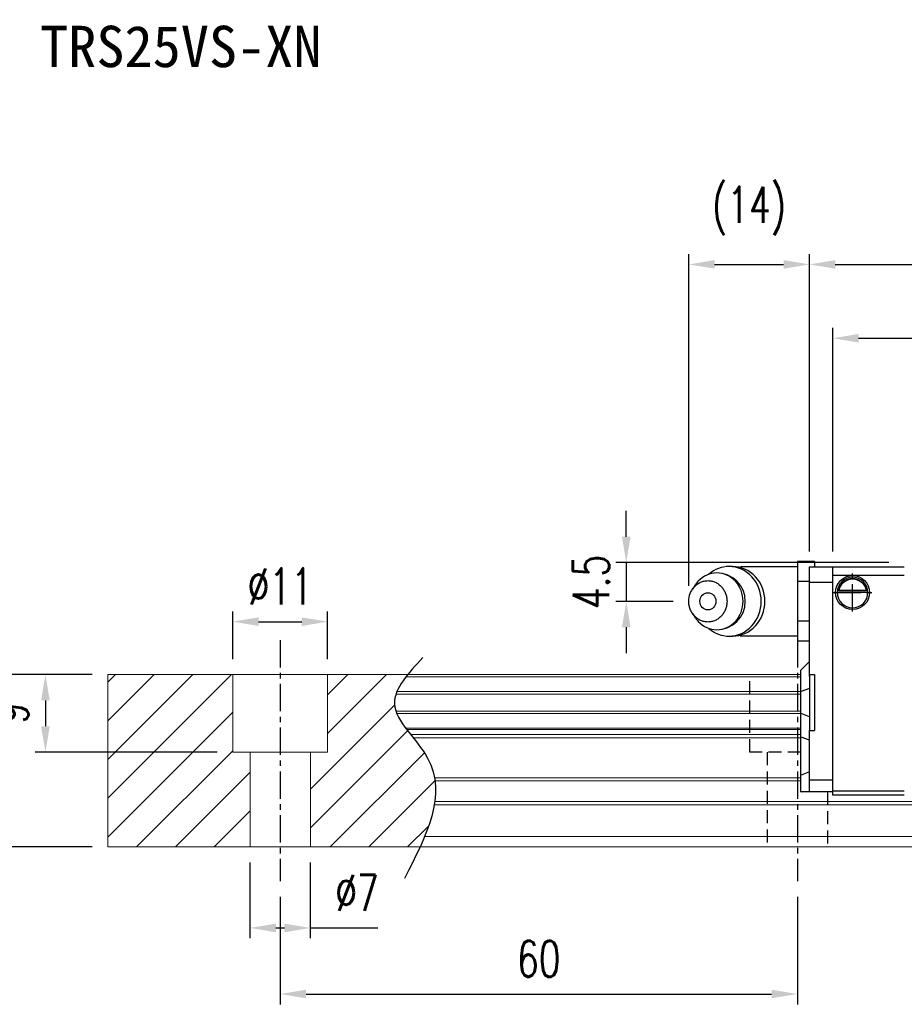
# Model space of a CAD drawing. Header units: millimetres. Extents: x 340 to 654, y 334 to 449.
# Tile 2 of 50: x 450 to 552, y 334 to 449. Entities that reach past the tile are written whole.
import ezdxf
from ezdxf.enums import TextEntityAlignment as Align

# ---------------------------------------------------------------- set-up
doc = ezdxf.new("R2010")
doc.units = ezdxf.units.MM
doc.header["$PDSIZE"] = -1
doc.linetypes.add('CENTER', pattern=[10.16, 6.35, -1.27, 1.27, -1.27])
doc.linetypes.add('DASHED', pattern=[0.75, 0.5, -0.25])
for name, color, linetype in [('2', 7, 'Continuous'), ('CHA', 7, 'Continuous'), ('CL', 1, 'CENTER'), ('DIM', 4, 'Continuous'), ('HID', 2, 'DASHED'), ('OUT', 3, 'Continuous')]:
    doc.layers.add(name, color=color, linetype=linetype)
doc.styles.add('DIM-7', font='SIMPLEX.shx', dxfattribs={"width": 0.7, "bigfont": 'chineset.shx'})
doc.styles.add('T', font='kaiu.ttf')
doc.dimstyles.new('CNS', dxfattribs={"dimtxt": 3.5, "dimasz": 2.5, "dimexe": 1, "dimexo": 1.5, "dimgap": 0.09, "dimtad": 0, "dimdsep": 46, "dimtxsty": 'DIM-7', "dimcen": 0.09, "dimclrd": 1, "dimclre": 1, "dimclrt": 4, "dimadec": 0, "dimazin": 0, "dimtfac": 1, "dimtix": 1, "dimtmove": 2, "dimatfit": 3, "dimfxl": 1, "dimtvp": 0.971429, "dimtolj": 1, "dimarcsym": 0})

# ---------------------------------------------------------------- blocks, each defined once
blk = doc.blocks.new('*D5')
at = {"layer": 'DEFPOINTS', "color": 0, "transparency": 16777216}
for p in [(443.81, 372.54), (459.84, 372.54), (459.84, 352.54)]:
    blk.add_point(p, dxfattribs=at)
at = {"layer": 'DIM', "color": 7, "lineweight": -2, "transparency": 16777216}
for p, q in [((458.04, 372.54), (442.61, 372.54)), ((443.81, 355.54), (443.81, 369.54)), ((458.04, 352.54), (442.61, 352.54))]:
    blk.add_line(p, q, dxfattribs=at)
at = {"layer": 'DIM', "color": 7, "transparency": 16777216}
for points in [[(443.31, 369.54), (444.31, 369.54), (443.81, 372.54)], [(443.31, 355.54), (444.31, 355.54), (443.81, 352.54)]]:
    blk.add_solid(points, dxfattribs=at)
at = {"layer": 'DIM', "color": 7, "transparency": 16777216, "insert": (439.73, 362.54), "char_height": 4.2, "attachment_point": 5, "rotation": 90, "style": 'DIM-7'}
blk.add_mtext('\\A1;20', dxfattribs=at)
blk = doc.blocks.new('*D6')
at = {"layer": 'DEFPOINTS', "color": 0, "transparency": 16777216}
for p in [(485.34, 378.68), (474.34, 372.54), (485.34, 372.54)]:
    blk.add_point(p, dxfattribs=at)
at = {"layer": 'DIM', "color": 7, "lineweight": -2, "transparency": 16777216}
for p, q in [((474.34, 374.34), (474.34, 379.88)), ((485.34, 374.34), (485.34, 379.88)), ((477.34, 378.68), (482.34, 378.68))]:
    blk.add_line(p, q, dxfattribs=at)
at = {"layer": 'DIM', "color": 7, "transparency": 16777216}
for points in [[(477.34, 379.18), (477.34, 378.18), (474.34, 378.68)], [(482.34, 379.18), (482.34, 378.18), (485.34, 378.68)]]:
    blk.add_solid(points, dxfattribs=at)
at = {"layer": 'DIM', "color": 7, "transparency": 16777216, "insert": (479.84, 382.76), "char_height": 4.2, "attachment_point": 5, "style": 'DIM-7'}
blk.add_mtext('\\A1;%%C11', dxfattribs=at)
blk = doc.blocks.new('*D7')
at = {"layer": 'DEFPOINTS', "color": 0, "transparency": 16777216}
for p in [(476.34, 352.54), (483.34, 352.54), (483.34, 343.13)]:
    blk.add_point(p, dxfattribs=at)
at = {"layer": 'DIM', "color": 7, "lineweight": -2, "transparency": 16777216}
for p, q in [((476.34, 350.74), (476.34, 341.93)), ((483.34, 350.74), (483.34, 341.93)), ((479.34, 343.13), (480.34, 343.13)), ((483.34, 343.13), (491.18, 343.13))]:
    blk.add_line(p, q, dxfattribs=at)
at = {"layer": 'DIM', "color": 7, "transparency": 16777216}
for points in [[(479.34, 343.63), (479.34, 342.63), (476.34, 343.13)], [(480.34, 343.63), (480.34, 342.63), (483.34, 343.13)]]:
    blk.add_solid(points, dxfattribs=at)
at = {"layer": 'DIM', "color": 7, "transparency": 16777216, "insert": (488.76, 347.21), "char_height": 4.2, "attachment_point": 5, "style": 'DIM-7'}
blk.add_mtext('\\A1;%%C7', dxfattribs=at)
blk = doc.blocks.new('*D9')
at = {"layer": 'DEFPOINTS', "color": 0, "transparency": 16777216}
for p in [(479.84, 348.54), (539.84, 348.54), (539.84, 335.46)]:
    blk.add_point(p, dxfattribs=at)
at = {"layer": 'DIM', "color": 7, "lineweight": -2, "transparency": 16777216}
for p, q in [((479.84, 346.74), (479.84, 334.26)), ((539.84, 346.74), (539.84, 334.26)), ((482.84, 335.46), (536.84, 335.46))]:
    blk.add_line(p, q, dxfattribs=at)
at = {"layer": 'DIM', "color": 7, "transparency": 16777216}
for points in [[(482.84, 335.96), (482.84, 334.96), (479.84, 335.46)], [(536.84, 335.96), (536.84, 334.96), (539.84, 335.46)]]:
    blk.add_solid(points, dxfattribs=at)
at = {"layer": 'DIM', "color": 7, "transparency": 16777216, "insert": (509.84, 339.54), "char_height": 4.2, "attachment_point": 5, "style": 'DIM-7'}
blk.add_mtext('\\A1;60', dxfattribs=at)
blk = doc.blocks.new('*D18')
at = {"layer": 'DEFPOINTS', "color": 0, "transparency": 16777216}
for p in [(595.74, 411.58), (543.94, 385.04), (595.74, 385.04)]:
    blk.add_point(p, dxfattribs=at)
at = {"layer": 'DIM', "color": 7, "lineweight": -2, "transparency": 16777216}
for p, q in [((543.94, 386.84), (543.94, 412.78)), ((595.74, 386.84), (595.74, 412.78)), ((546.94, 411.58), (592.74, 411.58))]:
    blk.add_line(p, q, dxfattribs=at)
at = {"layer": 'DIM', "color": 7, "transparency": 16777216}
for points in [[(546.94, 412.08), (546.94, 411.08), (543.94, 411.58)], [(592.74, 412.08), (592.74, 411.08), (595.74, 411.58)]]:
    blk.add_solid(points, dxfattribs=at)
at = {"layer": 'DIM', "color": 7, "transparency": 16777216, "insert": (569.84, 415.66), "char_height": 4.2, "attachment_point": 5, "style": 'DIM-7'}
blk.add_mtext('\\A1;51.8', dxfattribs=at)
blk = doc.blocks.new('*D29')
at = {"layer": 'DEFPOINTS', "color": 0, "transparency": 16777216}
for p in [(459.84, 372.54), (452.61, 363.54), (474.34, 363.54)]:
    blk.add_point(p, dxfattribs=at)
at = {"layer": 'DIM', "color": 7, "lineweight": -2, "transparency": 16777216}
for p, q in [((458.04, 372.54), (451.41, 372.54)), ((452.61, 369.54), (452.61, 366.54)), ((472.54, 363.54), (451.41, 363.54))]:
    blk.add_line(p, q, dxfattribs=at)
at = {"layer": 'DIM', "color": 7, "transparency": 16777216}
for points in [[(452.11, 369.54), (453.11, 369.54), (452.61, 372.54)], [(452.11, 366.54), (453.11, 366.54), (452.61, 363.54)]]:
    blk.add_solid(points, dxfattribs=at)
at = {"layer": 'DIM', "color": 7, "transparency": 16777216, "insert": (448.53, 368.04), "char_height": 4.2, "attachment_point": 5, "rotation": 90, "style": 'DIM-7'}
blk.add_mtext('\\A1;9', dxfattribs=at)
blk = doc.blocks.new('*D71')
at = {"layer": 'DEFPOINTS', "color": 0, "transparency": 16777216}
for p in [(598.44, 420.15), (541.24, 385.04), (598.44, 385.04)]:
    blk.add_point(p, dxfattribs=at)
at = {"layer": 'DIM', "color": 7, "lineweight": -2, "transparency": 16777216}
for p, q in [((541.24, 386.84), (541.24, 421.35)), ((598.44, 386.84), (598.44, 421.35)), ((544.24, 420.15), (595.44, 420.15))]:
    blk.add_line(p, q, dxfattribs=at)
at = {"layer": 'DIM', "color": 7, "transparency": 16777216}
for points in [[(544.24, 420.65), (544.24, 419.65), (541.24, 420.15)], [(595.44, 420.65), (595.44, 419.65), (598.44, 420.15)]]:
    blk.add_solid(points, dxfattribs=at)
at = {"layer": 'DIM', "color": 7, "transparency": 16777216, "insert": (569.84, 424.23), "char_height": 4.2, "attachment_point": 5, "style": 'DIM-7'}
blk.add_mtext('\\A1;57.2', dxfattribs=at)
blk = doc.blocks.new('*D72')
at = {"layer": 'DEFPOINTS', "color": 0, "transparency": 16777216}
for p in [(552.24, 385.54), (519.99, 381.04), (527.24, 381.04)]:
    blk.add_point(p, dxfattribs=at)
at = {"layer": 'DIM', "color": 7, "lineweight": -2, "transparency": 16777216}
for p, q in [((519.99, 388.54), (519.99, 391.54)), ((550.44, 385.54), (518.79, 385.54)), ((519.99, 385.54), (519.99, 381.04)), ((525.44, 381.04), (518.79, 381.04)), ((519.99, 378.04), (519.99, 375.04))]:
    blk.add_line(p, q, dxfattribs=at)
at = {"layer": 'DIM', "color": 7, "transparency": 16777216}
for points in [[(519.49, 388.54), (520.49, 388.54), (519.99, 385.54)], [(519.49, 378.04), (520.49, 378.04), (519.99, 381.04)]]:
    blk.add_solid(points, dxfattribs=at)
at = {"layer": 'DIM', "color": 7, "transparency": 16777216, "insert": (515.91, 383.29), "char_height": 4.2, "attachment_point": 5, "rotation": 90, "style": 'DIM-7'}
blk.add_mtext('\\A1;4.5', dxfattribs=at)
blk = doc.blocks.new('*D73')
at = {"layer": 'DEFPOINTS', "color": 0, "transparency": 16777216}
for p in [(541.24, 420.15), (541.24, 385.04), (527.24, 381.04)]:
    blk.add_point(p, dxfattribs=at)
at = {"layer": 'DIM', "color": 7, "lineweight": -2, "transparency": 16777216}
for p, q in [((527.24, 382.84), (527.24, 421.35)), ((541.24, 386.84), (541.24, 421.35)), ((530.24, 420.15), (538.24, 420.15))]:
    blk.add_line(p, q, dxfattribs=at)
at = {"layer": 'DIM', "color": 7, "transparency": 16777216}
for points in [[(530.24, 420.65), (530.24, 419.65), (527.24, 420.15)], [(538.24, 420.65), (538.24, 419.65), (541.24, 420.15)]]:
    blk.add_solid(points, dxfattribs=at)
at = {"layer": 'DIM', "color": 7, "transparency": 16777216, "insert": (534.24, 426.36), "char_height": 4.2, "attachment_point": 5, "style": 'DIM-7'}
blk.add_mtext('\\A1;(14)', dxfattribs=at)

msp = doc.modelspace()

# ---------------------------------------------------------------- linework, layer by layer
at = {"layer": '2', "color": 0, "linetype": 'Continuous'}
for p, q in [((541.844, 385.66), (539.844, 385.66)), ((539.844, 385.66), (539.844, 384.506)), ((541.844, 385.66), (541.844, 385.042)), ((532.333, 385.083), (531.919, 385.083)), ((539.844, 385.042), (533.462, 385.042)), ((539.844, 384.506), (539.844, 383.351)), ((541.244, 372.363), (541.244, 385.042)), ((541.244, 385.042), (543.944, 385.042)), ((543.944, 385.042), (552.244, 385.042)), ((543.944, 358.542), (543.944, 385.042)), ((552.244, 384.042), (543.944, 384.042)), ((528.041, 383), (527.677, 382.466)), ((541.244, 383.351), (539.844, 383.351)), ((539.844, 383.351), (539.844, 381.042)), ((541.244, 383.268), (543.944, 383.268)), ((544.47, 382.114), (548.019, 382.114)), ((547.876, 382.247), (544.613, 382.247)), ((547.799, 382.314), (544.689, 382.314)), ((539.844, 381.042), (539.844, 378.732)), ((527.677, 379.617), (528.041, 379.083)), ((541.244, 378.732), (539.844, 378.732)), ((539.844, 378.732), (539.844, 377.577)), ((539.844, 377.577), (539.844, 376.423)), ((531.919, 377), (532.333, 377)), ((533.462, 377.042), (539.844, 377.042)), ((541.244, 376.423), (539.844, 376.423)), ((541.244, 374.042), (540.294, 373.092)), ((540.244, 373.042), (540.294, 373.092)), ((540.244, 370.538), (540.244, 373.042)), ((541.244, 372.542), (541.244, 366.042)), ((541.244, 372.542), (541.844, 372.542)), ((541.844, 372.542), (541.844, 366.042)), ((540.244, 370.538), (540.294, 370.557)), ((540.244, 368.045), (540.244, 370.538)), ((541.244, 370.932), (540.294, 370.557)), ((540.244, 365.311), (540.244, 368.045)), ((540.244, 368.045), (540.294, 368.026)), ((541.244, 367.652), (540.294, 368.026)), ((541.244, 366.042), (541.844, 366.042)), ((541.244, 360.499), (541.244, 366.042)), ((540.244, 360.832), (540.244, 365.311)), ((540.244, 365.311), (540.294, 365.291)), ((541.244, 364.917), (540.294, 365.291)), ((541.244, 361.246), (540.294, 360.853)), ((540.244, 360.832), (540.294, 360.853)), ((540.244, 358.942), (540.244, 360.832)), ((541.244, 360.146), (541.244, 360.499)), ((541.244, 360.317), (543.944, 360.321)), ((541.244, 359.088), (541.244, 360.146)), ((540.244, 358.942), (540.294, 358.942)), ((541.244, 358.942), (540.294, 358.942)), ((541.244, 358.942), (541.244, 359.088)), ((543.944, 358.942), (541.244, 358.942)), ((543.944, 359.042), (552.244, 359.042)), ((552.244, 358.542), (543.944, 358.542))]:
    msp.add_line(p, q, dxfattribs=at)
for centre, radius, start, end in [((530.495, 381.042), 3.3, 270, 89.84908), ((533.462, 381.042), 4, 89.99998, 93.25686), ((546.244, 382.064), 1.775, 90, 270), ((546.244, 382.064), 1.775, 270, 90), ((533.462, 381.042), 4, 266.21721, 270.00002)]:
    msp.add_arc(centre, radius, start, end, dxfattribs=at)
at = {"layer": '2', "color": 0, "linetype": 'Continuous', "extrusion": (0, 0, -1)}
for radius, start, end in [(1.975, 270, 90), (1.975, 90, 270), (1.575, 9.1332, 90), (1.575, 90, 170.8668)]:
    msp.add_arc((-546.244, 382.064), radius, start, end, dxfattribs=at)
at = {"layer": '2', "color": 0, "linetype": 'Continuous'}
msp.add_ellipse((529.462, 381.042), major_axis=(0, -1), ratio=0.9238797, dxfattribs=at)
for points, knots in [([(528.043, 379.083), (528.132, 378.95), (528.231, 378.825), (528.904, 378.097), (529.697, 377.742), (531.293, 377.742), (532.086, 378.097), (533.215, 379.319), (533.544, 380.178), (533.544, 381.906), (533.215, 382.764), (532.086, 383.986), (531.293, 384.342), (529.697, 384.342), (528.904, 383.986), (528.231, 383.259), (528.132, 383.133), (528.043, 383)], [0, 0, 0, 0, 0.0298911, 0.0298911, 0.1865941, 0.1865941, 0.343297, 0.343297, 0.5, 0.5, 0.656703, 0.656703, 0.8134059, 0.8134059, 0.9701089, 0.9701089, 1, 1, 1, 1]), ([(529.58, 377.892), (530.238, 377.324), (531.076, 377), (532.896, 377), (533.868, 377.436), (535.25, 378.932), (535.652, 379.984), (535.652, 382.1), (535.25, 383.151), (533.868, 384.647), (532.896, 385.083), (531.076, 385.083), (530.238, 384.759), (529.58, 384.191)], [0, 0, 0, 0, 0.150594, 0.150594, 0.325297, 0.325297, 0.5, 0.5, 0.674703, 0.674703, 0.849406, 0.849406, 1, 1, 1, 1]), ([(532.333, 377), (533.311, 377), (534.282, 377.436), (535.665, 378.932), (536.067, 379.984), (536.067, 382.1), (535.665, 383.151), (534.282, 384.647), (533.311, 385.083), (532.333, 385.083)], [0, 0, 0, 0, 0.25, 0.25, 0.5, 0.5, 0.75, 0.75, 1, 1, 1, 1]), ([(527.244, 381.042), (527.244, 380.884), (527.273, 380.571), (527.4, 380.117), (527.606, 379.7), (527.884, 379.334), (528.222, 379.033), (528.608, 378.81), (529.026, 378.673), (529.462, 378.626), (529.897, 378.673), (530.316, 378.81), (530.702, 379.033), (531.04, 379.334), (531.317, 379.7), (531.523, 380.117), (531.65, 380.57), (531.693, 381.042), (531.65, 381.513), (531.523, 381.966), (531.317, 382.384), (531.04, 382.75), (530.702, 383.05), (530.316, 383.273), (529.897, 383.411), (529.462, 383.457), (529.026, 383.411), (528.608, 383.273), (528.222, 383.05), (527.884, 382.75), (527.606, 382.383), (527.332, 381.829), (527.245, 381.355), (527.244, 381.042)], [0, 0, 0, 0, 0.0312594, 0.0625188, 0.0937782, 0.1250376, 0.156297, 0.1875564, 0.2188159, 0.2500753, 0.2813347, 0.3125941, 0.3438535, 0.3751129, 0.4063723, 0.4376317, 0.4688911, 0.5001505, 0.5314099, 0.5626693, 0.5939287, 0.6251882, 0.6564476, 0.687707, 0.7189664, 0.7502258, 0.7814852, 0.8127446, 0.844004, 0.8752634, 0.9065228, 0.9377822, 1, 1, 1, 1]), ([(544.613, 382.247), (544.628, 382.323), (544.65, 382.413), (544.714, 382.602), (544.757, 382.704), (544.862, 382.9), (544.925, 382.996), (545.097, 383.207), (545.216, 383.318), (545.475, 383.498), (545.62, 383.571), (545.922, 383.668), (546.084, 383.695), (546.244, 383.695)], [0, 0, 0, 0, 0.1376864, 0.1376864, 0.275472, 0.275472, 0.4123557, 0.4123557, 0.6064308, 0.6064308, 0.8046387, 0.8046387, 1, 1, 1, 1]), ([(546.244, 383.695), (546.395, 383.695), (546.548, 383.671), (546.865, 383.575), (547.031, 383.491), (547.301, 383.293), (547.415, 383.182), (547.587, 382.963), (547.654, 382.856), (547.76, 382.642), (547.801, 382.532), (547.85, 382.366), (547.865, 382.303), (547.876, 382.247)], [0, 0, 0, 0, 0.1837975, 0.1837975, 0.4104893, 0.4104893, 0.6000274, 0.6000274, 0.749109, 0.749109, 0.8991923, 0.8991923, 1, 1, 1, 1])]:
    msp.add_open_spline(points, degree=3, knots=knots, dxfattribs=at)
for points in [[(544.613, 382.247), (544.638, 382.269), (544.664, 382.292), (544.689, 382.314)], [(547.799, 382.314), (547.825, 382.292), (547.851, 382.269), (547.876, 382.247)]]:
    msp.add_open_spline(points, degree=3, dxfattribs=at)
at = {"layer": 'CL', "color": 0, "ltscale": 0.5}
for p, q in [((546.244, 379.847), (546.244, 384.281)), ((544.028, 382.064), (548.461, 382.064)), ((479.844, 376.542), (479.844, 348.542)), ((539.844, 376.542), (539.844, 348.542))]:
    msp.add_line(p, q, dxfattribs=at)
at = {"layer": 'DIM', "color": 0}
for p, q in [((459.844, 371.644), (460.742, 372.542)), ((459.844, 367.154), (465.232, 372.542)), ((459.844, 362.664), (469.722, 372.542)), ((459.844, 358.174), (474.212, 372.542)), ((485.344, 370.203), (487.683, 372.542)), ((485.344, 365.713), (492.173, 372.542)), ((459.844, 353.684), (474.344, 368.184)), ((483.344, 359.223), (493.123, 369.002)), ((483.344, 354.733), (494.63, 366.019)), ((463.193, 352.542), (474.344, 363.693)), ((485.643, 352.542), (496.567, 363.465)), ((467.683, 352.542), (476.344, 361.203)), ((490.133, 352.542), (497.803, 360.211)), ((472.173, 352.542), (476.344, 356.713)), ((494.623, 352.542), (497.069, 354.987))]:
    msp.add_line(p, q, dxfattribs=at)
msp.add_open_spline([(496.398, 374.504), (494.716, 372.713), (491.058, 368.817), (500.583, 361.132), (496.768, 353.747), (494.255, 348.883)], degree=3, knots=[0, 0, 0, 0, 6.2737393, 13.647637, 27.8750855, 27.8750855, 27.8750855, 27.8750855], dxfattribs=at)
at = {"layer": 'HID', "color": 0, "ltscale": 3}
for p, q in [((534.344, 363.542), (534.344, 372.542)), ((540.244, 363.542), (534.344, 363.542)), ((536.344, 363.542), (536.344, 352.542)), ((543.344, 358.942), (543.344, 352.542))]:
    msp.add_line(p, q, dxfattribs=at)
at = {"layer": 'OUT', "color": 0, "linetype": 'Continuous', "lineweight": 15}
for p, q in [((459.844, 372.542), (459.844, 352.542)), ((540.244, 372.542), (459.844, 372.542)), ((474.344, 363.542), (474.344, 372.542)), ((485.344, 363.542), (485.344, 372.542)), ((540.244, 372.285), (494.437, 372.285)), ((540.244, 370.576), (493.392, 370.576)), ((540.244, 370.281), (493.282, 370.281)), ((540.244, 368.301), (493.279, 368.301)), ((540.244, 368.006), (493.39, 368.006)), ((540.244, 366.326), (494.399, 366.326)), ((540.244, 366.162), (494.521, 366.162)), ((540.244, 365.568), (494.981, 365.568)), ((540.244, 365.214), (495.26, 365.214)), ((485.344, 363.542), (474.344, 363.542)), ((476.344, 363.542), (476.344, 352.542)), ((483.344, 363.542), (483.344, 352.542)), ((540.244, 360.549), (497.752, 360.549)), ((540.244, 360.195), (497.805, 360.195)), ((654.08, 357.788), (497.772, 357.788)), ((599.444, 357.434), (497.718, 357.434)), ((654.08, 353.742), (496.595, 353.742)), ((625.844, 352.542), (459.844, 352.542))]:
    msp.add_line(p, q, dxfattribs=at)

# ---------------------------------------------------------------- texts
at = {"layer": 'CHA', "color": 7, "style": 'T'}
msp.add_text('TRS25VS-XN', height=4.8, dxfattribs=at).set_placement((468.316, 445.45), align=Align.MIDDLE)

# ---------------------------------------------------------------- dimensions: what is measured, and where the dimension line sits
at = {"layer": 'DIM', "color": 0}
for base, p1, p2, text, picture, middle in [((541.244, 420.145), (527.244, 381.042), (541.244, 385.042), '(<>)', '*D73', (534.244, 426.362)), ((485.344, 378.685), (474.344, 372.542), (485.344, 372.542), '%%C<>', '*D6', (479.844, 382.765))]:
    dim = msp.add_linear_dim(base=base, p1=p1, p2=p2, text=text, dimstyle='CNS', override={"dimscale": 1.2, "dimclrd": 7, "dimclre": 7, "dimclrt": 7}, dxfattribs=at)
    dim.commit()
    dim.dimension.update_dxf_attribs({"geometry": picture, "text_midpoint": middle})
for base, p1, p2, angle, picture, middle in [((598.444, 420.145), (541.244, 385.042), (598.444, 385.042), 180, '*D71', (569.844, 424.225)), ((519.992, 381.042), (552.244, 385.542), (527.244, 381.042), 90, '*D72', (515.912, 383.292)), ((443.815, 372.542), (459.844, 352.542), (459.844, 372.542), 90, '*D5', (439.735, 362.542)), ((452.612, 363.542), (459.844, 372.542), (474.344, 363.542), 270, '*D29', (448.532, 368.042))]:
    dim = msp.add_linear_dim(base=base, p1=p1, p2=p2, angle=angle, dimstyle='CNS', override={"dimscale": 1.2, "dimclrd": 7, "dimclre": 7, "dimclrt": 7}, dxfattribs=at)
    dim.commit()
    dim.dimension.update_dxf_attribs({"geometry": picture, "text_midpoint": middle})
for base, p1, p2, picture, middle in [((595.744, 411.582), (543.944, 385.042), (595.744, 385.042), '*D18', (569.844, 415.662)), ((539.844, 335.465), (479.844, 348.542), (539.844, 348.542), '*D9', (509.844, 339.545))]:
    dim = msp.add_linear_dim(base=base, p1=p1, p2=p2, dimstyle='CNS', override={"dimscale": 1.2, "dimclrd": 7, "dimclre": 7, "dimclrt": 7}, dxfattribs=at)
    dim.commit()
    dim.dimension.update_dxf_attribs({"geometry": picture, "text_midpoint": middle})
dim = msp.add_linear_dim(base=(483.344, 343.126), p1=(476.344, 352.542), p2=(483.344, 352.542), text='%%C<>', dimstyle='CNS', override={"dimscale": 1.2, "dimclrd": 7, "dimclre": 7, "dimclrt": 7, "dimtmove": 0}, dxfattribs=at)
dim.commit()
dim.dimension.update_dxf_attribs({"geometry": '*D7', "text_midpoint": (488.762, 343.126), "dimtype": 160})

doc.saveas('drawing.dxf')
